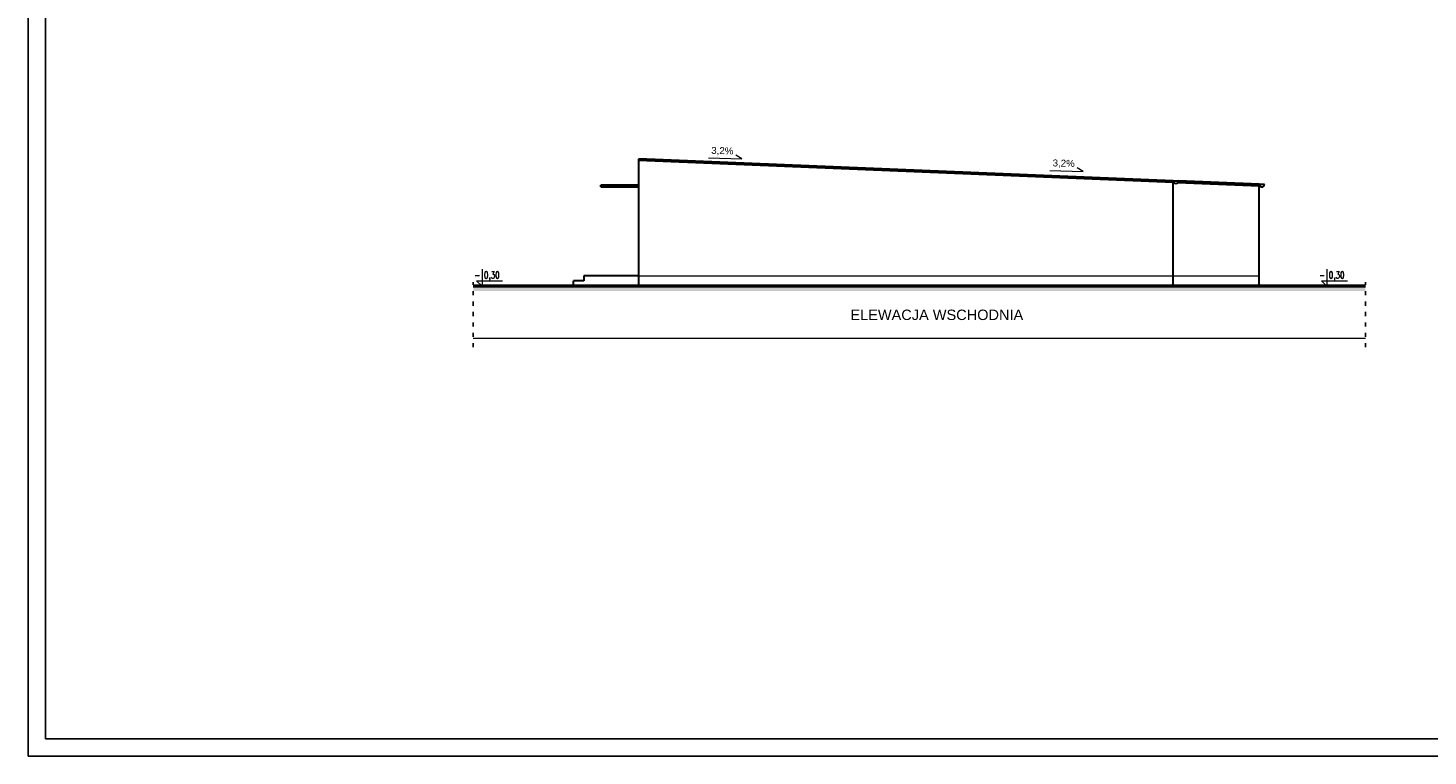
# Model space of a CAD drawing. Header units: millimetres. Extents: x 6814 to 76439, y 4251 to 11598.
# Tile 1 of 30: x 6814 to 10850, y 4251 to 6351. Entities that reach past the tile are written whole.
import ezdxf

# ---------------------------------------------------------------- set-up
doc = ezdxf.new("R2010")
doc.units = ezdxf.units.MM
doc.linetypes.add('ACAD_ISO03W100', pattern=[30, 12, -18])
doc.layers.add('&_opisy_100', color=51, linetype='Continuous', lineweight=20)
doc.layers.add('R-TAB', color=1, linetype='Continuous')
doc.styles.add('Romans', font='romans.shx', dxfattribs={"width": 0.75})
doc.styles.get("Standard").update_dxf_attribs({"font": 'arial.ttf'})

msp = doc.modelspace()

# ---------------------------------------------------------------- hatches: boundary and pattern name
at = {"lineweight": 0}
h = msp.add_hatch(color=256, dxfattribs=at)
h.set_gradient(color2=(0, 0, 0))
h.paths.add_polyline_path([(8595.522, 5970.73), (8595.604, 5972.729), (8575.638, 5973.551), (8575.556, 5971.553)])
h.paths.add_polyline_path([(8635.454, 5969.086), (8635.536, 5971.084), (8615.57, 5971.907), (8615.488, 5969.908)])
h.paths.add_polyline_path([(8655.503, 5970.262), (8655.42, 5968.264), (8675.386, 5967.442), (8675.469, 5969.44)])
h.paths.add_polyline_path([(8695.435, 5968.618), (8695.353, 5966.62), (8715.319, 5965.797), (8715.401, 5967.796)])
h.paths.add_polyline_path([(8755.251, 5964.153), (8755.333, 5966.151), (8735.367, 5966.974), (8735.285, 5964.975)])
h.paths.add_polyline_path([(8795.183, 5962.509), (8795.266, 5964.507), (8775.299, 5965.329), (8775.217, 5963.331)])
h.paths.add_polyline_path([(8815.232, 5963.685), (8815.149, 5961.687), (8835.116, 5960.865), (8835.198, 5962.863)])
h.paths.add_polyline_path([(8875.048, 5959.22), (8875.13, 5961.218), (8855.164, 5962.041), (8855.082, 5960.042)])
h.paths.add_polyline_path([(8895.096, 5960.396), (8895.014, 5958.398), (8914.98, 5957.576), (8915.063, 5959.574)])
h.paths.add_polyline_path([(8954.913, 5955.932), (8954.995, 5957.93), (8935.029, 5958.752), (8934.946, 5956.754)])
h.paths.add_polyline_path([(8994.845, 5954.287), (8994.927, 5956.286), (8974.961, 5957.108), (8974.879, 5955.109)])
h.paths.add_polyline_path([(9034.777, 5952.643), (9034.859, 5954.641), (9014.893, 5955.463), (9014.811, 5953.465)])
h.paths.add_polyline_path([(9054.826, 5953.819), (9054.743, 5951.821), (9074.709, 5950.999), (9074.792, 5952.997)])
h.paths.add_polyline_path([(9094.758, 5952.175), (9094.676, 5950.176), (9114.642, 5949.354), (9114.724, 5951.353)])
h.paths.add_polyline_path([(9134.69, 5950.53), (9134.608, 5948.532), (9154.574, 5947.71), (9154.656, 5949.708)])
h.paths.add_polyline_path([(9174.622, 5948.886), (9174.54, 5946.888), (9194.506, 5946.066), (9194.589, 5948.064)])
h.paths.add_polyline_path([(9214.555, 5947.242), (9214.472, 5945.243), (9234.439, 5944.421), (9234.521, 5946.42)])
h.paths.add_polyline_path([(9274.371, 5942.777), (9274.453, 5944.775), (9254.487, 5945.597), (9254.405, 5943.599)])
h.paths.add_polyline_path([(9314.303, 5941.133), (9314.385, 5943.131), (9294.419, 5943.953), (9294.337, 5941.955)])
h.paths.add_polyline_path([(9334.352, 5942.309), (9334.269, 5940.31), (9354.235, 5939.488), (9354.318, 5941.487)])
h.paths.add_polyline_path([(9394.168, 5937.844), (9394.25, 5939.842), (9374.284, 5940.664), (9374.202, 5938.666)])
h.paths.add_polyline_path([(9434.1, 5936.2), (9434.182, 5938.198), (9414.216, 5939.02), (9414.134, 5937.022)])
h.paths.add_polyline_path([(9454.148, 5937.376), (9454.066, 5935.377), (9474.032, 5934.555), (9474.115, 5936.554)])
h.paths.add_polyline_path([(9513.965, 5932.911), (9514.047, 5934.909), (9494.081, 5935.731), (9493.998, 5933.733)])
h.paths.add_polyline_path([(9534.013, 5934.087), (9533.931, 5932.089), (9553.897, 5931.267), (9553.979, 5933.265)])
h.paths.add_polyline_path([(9573.945, 5932.443), (9573.863, 5930.445), (9593.829, 5929.622), (9593.911, 5931.621)])
h.paths.add_polyline_path([(9633.761, 5927.978), (9633.844, 5929.976), (9613.878, 5930.798), (9613.795, 5928.8)])
h.paths.add_polyline_path([(9673.694, 5926.334), (9673.776, 5928.332), (9653.81, 5929.154), (9653.728, 5927.156)])
h.paths.add_polyline_path([(9693.742, 5927.51), (9693.66, 5925.512), (9713.626, 5924.689), (9713.708, 5926.688)])
h.paths.add_polyline_path([(9753.558, 5923.045), (9753.641, 5925.043), (9733.674, 5925.866), (9733.592, 5923.867)])
h.paths.add_polyline_path([(9793.491, 5921.401), (9793.573, 5923.399), (9773.607, 5924.221), (9773.524, 5922.223)])
h.paths.add_polyline_path([(9833.423, 5919.756), (9833.505, 5921.755), (9813.539, 5922.577), (9813.457, 5920.579)])
h.paths.add_polyline_path([(9853.471, 5920.933), (9853.389, 5918.934), (9873.355, 5918.112), (9873.437, 5920.11)])
h.paths.add_polyline_path([(9893.404, 5919.288), (9893.321, 5917.29), (9913.288, 5916.468), (9913.37, 5918.466)])
h.paths.add_polyline_path([(9953.22, 5914.823), (9953.302, 5916.822), (9933.336, 5917.644), (9933.254, 5915.646)])
h.paths.add_polyline_path([(9993.152, 5913.179), (9993.234, 5915.177), (9973.268, 5916), (9973.186, 5914.001)])
h.paths.add_polyline_path([(10013.201, 5914.355), (10013.118, 5912.357), (10033.084, 5911.535), (10033.167, 5913.533)])
h.paths.add_polyline_path([(10073.017, 5909.89), (10073.099, 5911.889), (10053.133, 5912.711), (10053.051, 5910.713)])
h.paths.add_polyline_path([(10093.065, 5911.067), (10092.983, 5909.068), (10112.949, 5908.246), (10113.031, 5910.244)])
at = {"lineweight": 20}
h = msp.add_hatch(color=256, dxfattribs=at)
h.set_gradient(color2=(0, 0, 0))
h.paths.add_polyline_path([(10152.89, 5906.803), (10152.972, 5908.802), (10133.006, 5909.624), (10132.923, 5907.626)])
h.paths.add_polyline_path([(10172.938, 5907.98), (10172.856, 5905.981), (10192.822, 5905.159), (10192.904, 5907.157)])
h.paths.add_polyline_path([(10232.754, 5903.515), (10232.836, 5905.513), (10212.87, 5906.335), (10212.788, 5904.337)])
h.paths.add_polyline_path([(10272.686, 5901.871), (10272.769, 5903.869), (10252.803, 5904.691), (10252.72, 5902.693)])
h.paths.add_polyline_path([(10312.619, 5900.226), (10312.701, 5902.225), (10292.735, 5903.047), (10292.653, 5901.048)])
h.paths.add_polyline_path([(10332.667, 5901.402), (10332.585, 5899.404), (10352.551, 5898.582), (10352.633, 5900.58)])
at = {"lineweight": 0}
h = msp.add_hatch(dxfattribs=at)
h.set_pattern_fill('EARTH', color=256, scale=3)
h.set_pattern_definition([(0, (-4686.275, 220.33), (19.05, 19.05), [19.05, -19.05]), (0, (-4686.275, 227.473), (19.05, 19.05), [19.05, -19.05]), (0, (-4686.275, 234.617), (19.05, 19.05), [19.05, -19.05]), (90, (-4683.894, 236.998), (-19.05, 19.05), [19.05, -19.05]), (90, (-4676.75, 236.998), (-19.05, 19.05), [19.05, -19.05]), (90, (-4669.606, 236.998), (-19.05, 19.05), [19.05, -19.05])])
h.paths.add_polyline_path([(8097.989, 5604.254), (10669.5, 5604.254), (10669.5, 5592.166), (8097.989, 5592.166)])

# ---------------------------------------------------------------- linework, layer by layer
at = {"layer": '&_opisy_100', "color": 0}
for points in [[(8123.322, 5655.545), (8123.322, 5606.548), (8107.259, 5621.581), (8182.13, 5621.581)], [(10559.022, 5655.554), (10559.022, 5606.557), (10542.959, 5621.59), (10617.83, 5621.59)]]:
    msp.add_lwpolyline(points, dxfattribs=at)
at = {"color": 1}
msp.add_line((6814.199, 8451.023), (6814.199, 4251.023), dxfattribs=at)
for p, q in [((6864.199, 8401.023), (6864.199, 4301.023)), ((6864.199, 4301.023), (12704.199, 4301.023)), ((6814.199, 4251.023), (12754.199, 4251.023))]:
    msp.add_line(p, q)
at = {"lineweight": 30}
for p, q in [((8575.432, 5968.555), (8575.638, 5973.551)), ((10115.638, 5910.137), (8575.638, 5973.551)), ((10115.432, 5905.141), (8575.432, 5968.555)), ((8575.549, 5606.548), (8575.549, 5968.55)), ((10115.556, 5908.139), (8575.556, 5971.553)), ((8595.604, 5972.729), (8595.522, 5970.73)), ((8595.604, 5972.729), (8595.522, 5970.73)), ((8615.57, 5971.907), (8615.488, 5969.908)), ((8635.536, 5971.084), (8635.454, 5969.086)), ((8655.503, 5970.262), (8655.42, 5968.264)), ((8675.469, 5969.44), (8675.386, 5967.442)), ((8695.435, 5968.618), (8695.353, 5966.62)), ((8715.401, 5967.796), (8715.319, 5965.797)), ((8735.367, 5966.974), (8735.285, 5964.975)), ((8755.333, 5966.151), (8755.251, 5964.153)), ((8775.299, 5965.329), (8775.217, 5963.331)), ((8795.266, 5964.507), (8795.183, 5962.509)), ((8815.232, 5963.685), (8815.149, 5961.687)), ((8835.198, 5962.863), (8835.116, 5960.865)), ((8855.164, 5962.041), (8855.082, 5960.042)), ((8875.13, 5961.218), (8875.048, 5959.22)), ((8895.096, 5960.396), (8895.014, 5958.398)), ((8915.063, 5959.574), (8914.98, 5957.576)), ((8935.029, 5958.752), (8934.946, 5956.754)), ((8954.995, 5957.93), (8954.913, 5955.932)), ((8974.961, 5957.108), (8974.879, 5955.109)), ((8994.927, 5956.286), (8994.845, 5954.287)), ((9014.893, 5955.463), (9014.811, 5953.465)), ((9034.859, 5954.641), (9034.777, 5952.643)), ((9054.826, 5953.819), (9054.743, 5951.821)), ((9074.792, 5952.997), (9074.709, 5950.999)), ((9094.758, 5952.175), (9094.676, 5950.176)), ((9114.724, 5951.353), (9114.642, 5949.354)), ((9134.69, 5950.53), (9134.608, 5948.532)), ((9154.656, 5949.708), (9154.574, 5947.71)), ((9174.622, 5948.886), (9174.54, 5946.888)), ((9194.589, 5948.064), (9194.506, 5946.066)), ((9214.555, 5947.242), (9214.472, 5945.243)), ((9234.521, 5946.42), (9234.439, 5944.421)), ((9254.487, 5945.597), (9254.405, 5943.599)), ((9274.453, 5944.775), (9274.371, 5942.777)), ((9294.419, 5943.953), (9294.337, 5941.955)), ((9314.385, 5943.131), (9314.303, 5941.133)), ((9334.352, 5942.309), (9334.269, 5940.31)), ((9354.318, 5941.487), (9354.235, 5939.488)), ((9374.284, 5940.664), (9374.202, 5938.666)), ((9394.25, 5939.842), (9394.168, 5937.844)), ((9414.216, 5939.02), (9414.134, 5937.022)), ((9434.182, 5938.198), (9434.1, 5936.2)), ((9454.148, 5937.376), (9454.066, 5935.377)), ((9474.115, 5936.554), (9474.032, 5934.555)), ((9494.081, 5935.731), (9493.998, 5933.733)), ((9514.047, 5934.909), (9513.965, 5932.911)), ((9534.013, 5934.087), (9533.931, 5932.089)), ((9553.979, 5933.265), (9553.897, 5931.267)), ((8575.549, 5897.548), (8465.549, 5897.548)), ((8465.549, 5892.548), (8465.549, 5897.548)), ((8575.549, 5892.548), (8575.549, 5897.548)), ((9573.945, 5932.443), (9573.863, 5930.445)), ((9593.911, 5931.621), (9593.829, 5929.622)), ((9613.878, 5930.798), (9613.795, 5928.8)), ((9633.844, 5929.976), (9633.761, 5927.978)), ((9653.81, 5929.154), (9653.728, 5927.156)), ((9673.776, 5928.332), (9673.694, 5926.334)), ((9693.742, 5927.51), (9693.66, 5925.512)), ((9713.708, 5926.688), (9713.626, 5924.689)), ((9733.674, 5925.866), (9733.592, 5923.867)), ((9753.641, 5925.043), (9753.558, 5923.045)), ((9773.607, 5924.221), (9773.524, 5922.223)), ((9793.573, 5923.399), (9793.491, 5921.401)), ((9813.539, 5922.577), (9813.457, 5920.579)), ((9833.505, 5921.755), (9833.423, 5919.756)), ((9853.471, 5920.933), (9853.389, 5918.934)), ((9873.437, 5920.11), (9873.355, 5918.112)), ((9893.404, 5919.288), (9893.321, 5917.29)), ((9913.37, 5918.466), (9913.288, 5916.468)), ((9933.336, 5917.644), (9933.254, 5915.646)), ((9953.302, 5916.822), (9953.22, 5914.823)), ((9973.268, 5916), (9973.186, 5914.001)), ((9993.234, 5915.177), (9993.152, 5913.179)), ((10013.201, 5914.355), (10013.118, 5912.357)), ((10033.167, 5913.533), (10033.084, 5911.535)), ((10053.133, 5912.711), (10053.051, 5910.713)), ((10073.099, 5911.889), (10073.017, 5909.89)), ((10093.065, 5911.067), (10092.983, 5909.068)), ((10113.031, 5910.244), (10112.949, 5908.246)), ((10115.537, 5606.558), (10115.549, 5910.141)), ((10115.638, 5910.137), (10130.638, 5910.137)), ((10363.432, 5895.131), (10128.416, 5904.809)), ((10363.555, 5898.129), (10130.243, 5907.736)), ((10363.638, 5900.127), (10130.627, 5909.722)), ((10133.006, 5909.624), (10132.923, 5907.626)), ((10152.972, 5908.802), (10152.89, 5906.803)), ((10172.938, 5907.98), (10172.856, 5905.981)), ((10192.904, 5907.157), (10192.822, 5905.159)), ((10212.87, 5906.335), (10212.788, 5904.337)), ((10232.836, 5905.513), (10232.754, 5903.515)), ((10252.803, 5904.691), (10252.72, 5902.693)), ((10272.769, 5903.869), (10272.686, 5901.871)), ((10292.735, 5903.047), (10292.653, 5901.048)), ((10312.701, 5902.225), (10312.619, 5900.226)), ((10332.667, 5901.402), (10332.585, 5899.404)), ((10352.633, 5900.58), (10352.551, 5898.582)), ((10363.537, 5606.558), (10363.549, 5900.131)), ((10363.638, 5900.127), (10378.638, 5900.127)), ((8465.549, 5892.548), (8575.549, 5892.548)), ((8386.549, 5606.55), (8386.549, 5621.549)), ((8416.549, 5621.549), (8386.549, 5621.549)), ((8575.549, 5636.548), (8416.549, 5636.548)), ((8416.549, 5636.548), (8416.549, 5621.549))]:
    msp.add_line(p, q, dxfattribs=at)
at = {"lineweight": 0}
for p, q in [((8775.665, 5976.068), (8871.95, 5973.295)), ((8871.95, 5973.295), (8855.109, 5983.78)), ((9759.834, 5939.885), (9856.119, 5937.112)), ((9856.119, 5937.112), (9839.278, 5947.596)), ((8097.989, 5456.548), (10669.753, 5456.548))]:
    msp.add_line(p, q, dxfattribs=at)
at = {"lineweight": 20}
for p, q in [((10115.549, 5910.141), (10115.549, 5900.141)), ((8575.549, 5636.548), (8575.549, 5892.548)), ((8575.549, 5606.548), (8575.549, 5636.548)), ((8575.549, 5636.548), (10363.538, 5636.473)), ((8575.549, 5636.548), (8580.549, 5636.548)), ((8416.549, 5606.55), (8386.549, 5606.55))]:
    msp.add_line(p, q, dxfattribs=at)
at = {"linetype": 'ACAD_ISO03W100'}
for p, q in [((8097.989, 5429.945), (8097.989, 5617.83)), ((10669.753, 5429.954), (10669.753, 5617.839))]:
    msp.add_line(p, q, dxfattribs=at)
at = {"lineweight": 50}
for p, q in [((10115.537, 5606.558), (8097.989, 5606.548)), ((10669.753, 5606.558), (10105.537, 5606.555))]:
    msp.add_line(p, q, dxfattribs=at)
at = {"lineweight": 30}
for centre in [(10123.138, 5910.137), (10371.138, 5900.127)]:
    msp.add_arc(centre, 7.5, 180, 0, dxfattribs=at)

# ---------------------------------------------------------------- texts
at = {"layer": '&_opisy_100', "color": 0, "char_height": 20.25, "width": 420.63828, "attachment_point": 1, "rotation": 359.999998, "style": 'Romans'}
for insert in [(8101.135, 5648.24), (10536.836, 5648.248)]:
    msp.add_mtext('- 0,30', dxfattribs=dict(at, insert=insert))
at = {"char_height": 20, "attachment_point": 7, "rotation": 358.391007}
for insert in [(8775.95, 5984.571), (9760.119, 5948.388)]:
    msp.add_mtext_dynamic_manual_height_columns(' 3,2%', width=202.64367, gutter_width=12.5, heights=[0], dxfattribs=dict(at, insert=insert))
at = {"layer": 'R-TAB', "color": 0, "ltscale": 24, "insert": (8399.794, 5538.644), "char_height": 30, "width": 2065.84351, "attachment_point": 1}
msp.add_mtext('\\pi785.39106;ELEWACJA WSCHODNIA', dxfattribs=at)

doc.saveas('drawing.dxf')
